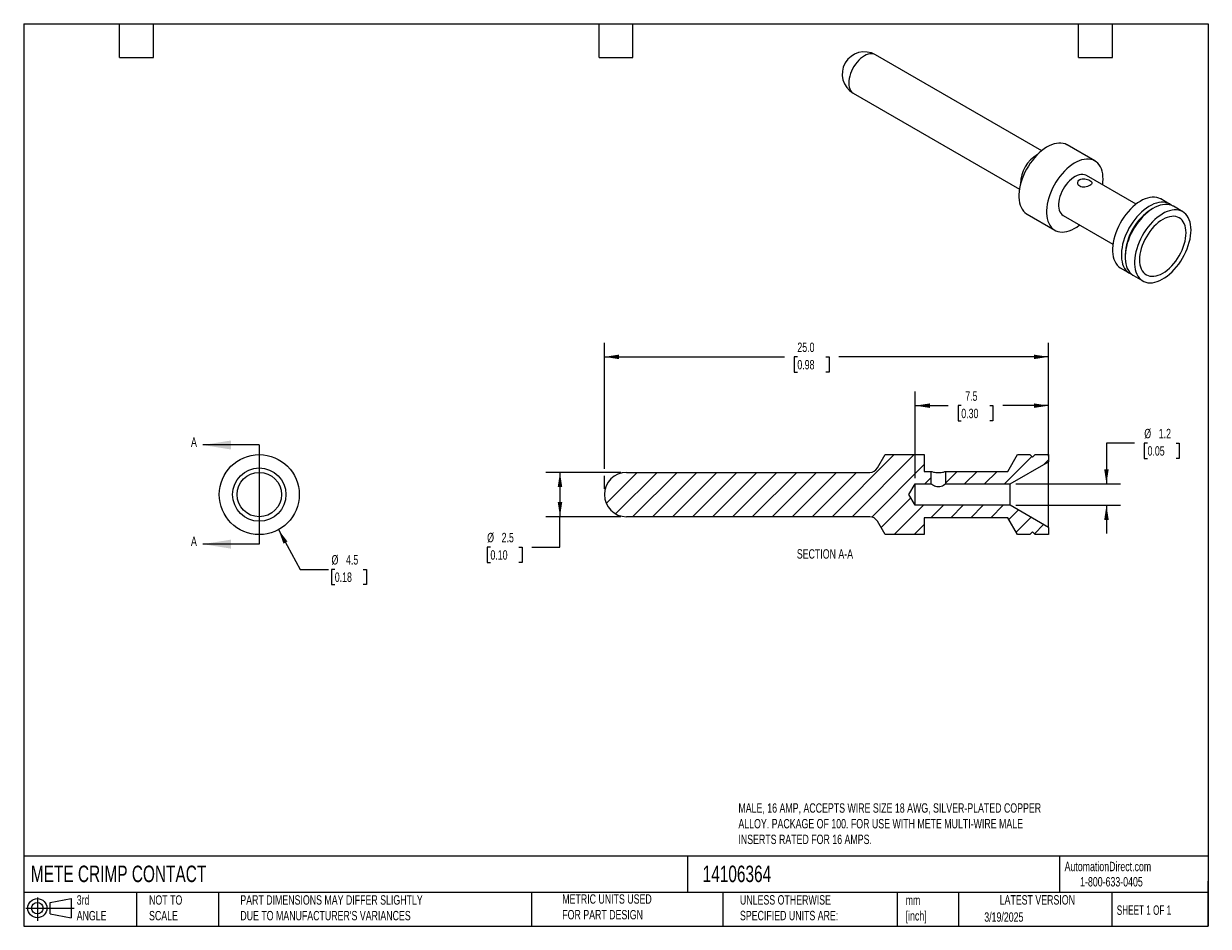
# Model space of a CAD drawing. Header units: millimetres. Extents: x 1.6 to 68.3, y 1.6 to 52.4.
import ezdxf

# ---------------------------------------------------------------- set-up
doc = ezdxf.new("R2010")
doc.units = ezdxf.units.MM
doc.header["$LTSCALE"] = 0.25
doc.linetypes.add('SLD-Solid', pattern=[0])
doc.layers.add('DIMENSIONS', color=140, linetype='SLD-Solid', lineweight=25)
doc.layers.add('TEXT', color=140, linetype='SLD-Solid', lineweight=25)
doc.layers.add('HATCH', color=6, linetype='SLD-Solid')
doc.layers.add('SLD-DEFPOINTS', color=7, linetype='Continuous')
doc.styles.add('SLDTEXTSTYLE0', font='TXT', dxfattribs={"width": 0.7})
doc.styles.add('SLDTEXTSTYLE1', font='TXT', dxfattribs={"width": 0.65})
doc.dimstyles.new('SLDDIMSTYLE0', dxfattribs={"dimtxt": 0.539502, "dimasz": 0.8255, "dimexe": 0, "dimexo": 0.0625, "dimgap": 0.134875, "dimtad": 0, "dimtih": 1, "dimtoh": 1, "dimrnd": 1e-09, "dimzin": 12, "dimdsep": 46, "dimtxsty": 'SLDTEXTSTYLE0', "dimsah": 1, "dimcen": 0, "dimadec": 0, "dimazin": 3, "dimtfac": 1, "dimtofl": 0, "dimtmove": 0, "dimatfit": 3, "dimfxl": 0, "dimfrac": 2, "dimtolj": 1, "dimtzin": 12, "dimarcsym": 0})
doc.dimstyles.new('SLDDIMSTYLE1', dxfattribs={"dimtxt": 0.539502, "dimasz": 0.8255, "dimexe": 0, "dimexo": 0.0625, "dimgap": 0.134875, "dimtad": 0, "dimtih": 1, "dimtoh": 1, "dimrnd": 1e-09, "dimzin": 12, "dimdsep": 46, "dimtxsty": 'SLDTEXTSTYLE0', "dimsah": 1, "dimcen": 0.09, "dimadec": 0, "dimazin": 3, "dimtfac": 1, "dimtmove": 0, "dimatfit": 0, "dimfxl": 0, "dimfrac": 2, "dimtolj": 1, "dimtzin": 12, "dimarcsym": 0})
doc.dimstyles.new('SLDDIMSTYLE2', dxfattribs={"dimtxt": 0.539502, "dimasz": 0.8255, "dimexe": 0, "dimexo": 0.0625, "dimgap": 0.134875, "dimtad": 0, "dimtih": 1, "dimtoh": 1, "dimrnd": 1e-09, "dimzin": 12, "dimdsep": 46, "dimtxsty": 'SLDTEXTSTYLE0', "dimsah": 1, "dimcen": 0.09, "dimadec": 0, "dimazin": 3, "dimtfac": 1, "dimtofl": 0, "dimtmove": 0, "dimatfit": 3, "dimfxl": 0, "dimfrac": 2, "dimtolj": 1, "dimtzin": 12, "dimarcsym": 0})
doc.dimstyles.new('SLDDIMSTYLE3', dxfattribs={"dimtxt": 0.539502, "dimasz": 0.8255, "dimexe": 0, "dimexo": 0.0625, "dimgap": 0.134875, "dimtad": 0, "dimtih": 1, "dimtoh": 1, "dimrnd": 1e-09, "dimzin": 4, "dimdsep": 46, "dimtxsty": 'SLDTEXTSTYLE0', "dimsah": 1, "dimcen": 0.09, "dimadec": 0, "dimazin": 1, "dimtfac": 1, "dimtofl": 0, "dimtmove": 0, "dimatfit": 3, "dimfxl": 0, "dimfrac": 2, "dimtolj": 1, "dimtzin": 12, "dimarcsym": 0})

# ---------------------------------------------------------------- blocks, each defined once
blk = doc.blocks.new('Block11')
at = {"color": 7, "linetype": 'SLD-Solid', "lineweight": 18}
for p, q in [((0, 0.72), (2.718, 0.72)), ((0.647, 1.328), (0.647, 0)), ((1.37, 1.042), (2.544, 1.258)), ((1.37, 0.399), (1.37, 1.042)), ((2.544, 1.258), (2.544, 0.183)), ((1.37, 0.399), (2.544, 0.183))]:
    blk.add_line(p, q, dxfattribs=at)
for radius in [0.538, 0.321]:
    blk.add_circle((0.647, 0.72), radius, dxfattribs=at)
blk = doc.blocks.new('Block12')
at = {"layer": 'SLD-DEFPOINTS'}
blk.add_blockref('Block11', (0, 0), dxfattribs=at)
blk = doc.blocks.new('_D')
at = {"layer": 'DIMENSIONS'}
for p, q in [((15.925, 23.912), (17.147, 21.676)), ((17.147, 21.676), (18.734, 21.676)), ((19.097, 21.676), (18.915, 21.676)), ((18.915, 21.676), (18.915, 20.819)), ((20.7, 21.676), (20.881, 21.676)), ((20.881, 21.676), (20.881, 20.819)), ((18.915, 20.819), (19.097, 20.819)), ((20.881, 20.819), (20.7, 20.819))]:
    blk.add_line(p, q, dxfattribs=at)
blk.add_solid([(15.925, 23.912), (16.209, 23.126), (16.432, 23.248)], dxfattribs=at)
at = {"layer": 'DIMENSIONS', "char_height": 0.5292, "attachment_point": 1, "style": 'SLDTEXTSTYLE0'}
for s, insert in [('%%c', (18.914, 22.479)), ('4.5', (19.728, 22.479)), ('0.18', (19.097, 21.501))]:
    blk.add_mtext(s, dxfattribs=dict(at, insert=insert))
blk = doc.blocks.new('_D_1')
at = {"layer": 'DIMENSIONS'}
for p, q in [((64.117, 28.781), (62.53, 28.781)), ((62.53, 28.781), (62.53, 26.486)), ((64.842, 28.781), (64.661, 28.781)), ((64.661, 28.781), (64.661, 27.924)), ((66.445, 28.781), (66.626, 28.781)), ((66.626, 28.781), (66.626, 27.924)), ((64.661, 27.924), (64.842, 27.924)), ((66.626, 27.924), (66.445, 27.924)), ((57.424, 26.486), (63.324, 26.486)), ((57.424, 25.286), (63.324, 25.286)), ((62.53, 25.286), (62.53, 23.699))]:
    blk.add_line(p, q, dxfattribs=at)
for points in [[(62.53, 26.486), (62.657, 27.312), (62.403, 27.312)], [(62.53, 25.286), (62.403, 24.461), (62.657, 24.461)]]:
    blk.add_solid(points, dxfattribs=at)
at = {"layer": 'DIMENSIONS', "char_height": 0.5292, "attachment_point": 1, "style": 'SLDTEXTSTYLE0'}
for s, insert in [('%%c', (64.659, 29.584)), ('1.2', (65.474, 29.584)), ('0.05', (64.842, 28.606))]:
    blk.add_mtext(s, dxfattribs=dict(at, insert=insert))
blk = doc.blocks.new('_D_2')
at = {"layer": 'DIMENSIONS'}
for p, q in [((51.772, 26.804), (51.772, 31.684)), ((59.272, 28.054), (59.272, 31.684)), ((51.772, 30.89), (53.628, 30.89)), ((54.359, 30.89), (54.177, 30.89)), ((54.177, 30.89), (54.177, 30.033)), ((55.962, 30.89), (56.143, 30.89)), ((56.143, 30.89), (56.143, 30.033)), ((59.272, 30.89), (56.693, 30.89)), ((54.177, 30.033), (54.359, 30.033)), ((56.143, 30.033), (55.962, 30.033))]:
    blk.add_line(p, q, dxfattribs=at)
for points in [[(51.772, 30.89), (52.597, 30.763), (52.597, 31.017)], [(59.272, 30.89), (58.446, 31.017), (58.446, 30.763)]]:
    blk.add_solid(points, dxfattribs=at)
at = {"layer": 'DIMENSIONS', "char_height": 0.5292, "attachment_point": 1, "style": 'SLDTEXTSTYLE0'}
for s, insert in [('7.5', (54.583, 31.693)), ('0.30', (54.359, 30.715))]:
    blk.add_mtext(s, dxfattribs=dict(at, insert=insert))
blk = doc.blocks.new('_D_3')
at = {"layer": 'DIMENSIONS'}
for p, q in [((34.272, 27.327), (34.272, 34.43)), ((59.272, 28.054), (59.272, 34.43)), ((34.272, 33.636), (44.401, 33.636)), ((45.132, 33.636), (44.951, 33.636)), ((44.951, 33.636), (44.951, 32.779)), ((46.735, 33.636), (46.917, 33.636)), ((46.917, 33.636), (46.917, 32.779)), ((59.272, 33.636), (47.466, 33.636)), ((44.951, 32.779), (45.132, 32.779)), ((46.917, 32.779), (46.735, 32.779)), ((34.272, 26.204), (34.272, 26.946))]:
    blk.add_line(p, q, dxfattribs=at)
for points in [[(34.272, 33.636), (35.097, 33.509), (35.097, 33.763)], [(59.272, 33.636), (58.446, 33.763), (58.446, 33.509)]]:
    blk.add_solid(points, dxfattribs=at)
at = {"layer": 'DIMENSIONS', "char_height": 0.5292, "attachment_point": 1, "style": 'SLDTEXTSTYLE0'}
for s, insert in [('25.0', (45.132, 34.439)), ('0.98', (45.132, 33.461))]:
    blk.add_mtext(s, dxfattribs=dict(at, insert=insert))
blk = doc.blocks.new('_D_4')
at = {"layer": 'DIMENSIONS'}
for p, q in [((35.204, 27.136), (30.978, 27.136)), ((31.772, 27.136), (31.772, 24.636)), ((35.204, 24.636), (30.978, 24.636)), ((31.772, 22.928), (31.772, 24.636)), ((27.857, 22.928), (27.675, 22.928)), ((27.675, 22.928), (27.675, 22.071)), ((29.46, 22.928), (29.641, 22.928)), ((29.641, 22.928), (29.641, 22.071)), ((30.184, 22.928), (31.772, 22.928)), ((27.675, 22.071), (27.857, 22.071)), ((29.641, 22.071), (29.46, 22.071))]:
    blk.add_line(p, q, dxfattribs=at)
for points in [[(31.772, 27.136), (31.645, 26.311), (31.899, 26.311)], [(31.772, 24.636), (31.899, 25.462), (31.645, 25.462)]]:
    blk.add_solid(points, dxfattribs=at)
at = {"layer": 'DIMENSIONS', "char_height": 0.5292, "attachment_point": 1, "style": 'SLDTEXTSTYLE0'}
for s, insert in [('%%c', (27.674, 23.731)), ('2.5', (28.488, 23.731)), ('0.10', (27.857, 22.753))]:
    blk.add_mtext(s, dxfattribs=dict(at, insert=insert))

msp = doc.modelspace()

# ---------------------------------------------------------------- hatches: boundary and pattern name
at = {"layer": 'HATCH'}
h = msp.add_hatch(dxfattribs=at)
h.set_pattern_fill('ANSI31', color=256, scale=0.25, style=0)
edge = h.paths.add_edge_path(flags=0)
edge.add_line((52.272, 28.136), (50.072, 28.136))
edge.add_line((50.072, 28.136), (49.639, 27.386))
edge.add_arc((49.206, 27.636), 0.5, 270, 330, ccw=False)
edge.add_line((49.206, 27.136), (35.522, 27.136))
edge.add_arc((35.522, 25.886), 1.25, 90, 270)
edge.add_line((35.522, 24.636), (49.206, 24.636))
edge.add_arc((49.206, 24.136), 0.5, 30, 90, ccw=False)
edge.add_line((49.639, 24.386), (50.072, 23.636))
edge.add_line((50.072, 23.636), (52.272, 23.636))
edge.add_line((52.272, 23.636), (52.272, 24.586))
edge.add_line((52.272, 24.586), (56.972, 24.586))
edge.add_line((56.972, 24.586), (57.52, 23.636))
edge.add_line((57.52, 23.636), (58.222, 23.636))
edge.add_line((58.222, 23.636), (58.372, 23.786))
edge.add_line((58.372, 23.786), (58.522, 23.636))
edge.add_line((58.522, 23.636), (59.272, 23.636))
edge.add_line((59.272, 23.636), (59.272, 24.036))
edge.add_line((59.272, 24.036), (57.107, 25.286))
edge.add_line((57.107, 25.286), (51.772, 25.286))
edge.add_line((51.772, 25.286), (51.411, 25.886))
edge.add_line((51.411, 25.886), (51.772, 26.486))
edge.add_line((51.772, 26.486), (52.672, 26.486))
edge.add_line((52.672, 26.486), (52.672, 27.186))
edge.add_line((52.672, 27.186), (52.272, 27.186))
edge.add_line((52.272, 27.186), (52.272, 28.136))
h = msp.add_hatch(dxfattribs=at)
h.set_pattern_fill('ANSI31', color=256, scale=0.25, style=0)
h.paths.add_polyline_path([(53.472, 27.186), (53.472, 26.486), (57.107, 26.486), (59.272, 27.736), (59.272, 28.136), (58.522, 28.136), (58.372, 27.986), (58.222, 28.136), (57.52, 28.136), (56.972, 27.186)], flags=0)

# ---------------------------------------------------------------- linework, layer by layer
for p, q in [((58.884, 45.236), (49.531, 50.635)), ((48.282, 48.47), (57.634, 43.071)), ((61.875, 44.664), (60.32, 45.562)), ((64.193, 42.229), (61.4, 43.841)), ((66.083, 42.235), (65.587, 42.522)), ((66.825, 41.807), (66.295, 42.113)), ((58.07, 41.665), (59.626, 40.767)), ((60.101, 41.59), (62.893, 39.977)), ((65.17, 42.001), (65.064, 41.94)), ((63.579, 39.368), (63.579, 39.246)), ((63.337, 38.624), (63.833, 38.338)), ((64.045, 38.216), (64.575, 37.909)), ((49.639, 27.386), (50.072, 28.136)), ((50.072, 28.136), (52.272, 28.136)), ((52.272, 28.136), (52.272, 27.186)), ((56.972, 27.186), (57.52, 28.136)), ((57.52, 28.136), (58.222, 28.136)), ((58.222, 28.136), (58.372, 27.986)), ((58.372, 27.986), (58.522, 28.136)), ((58.522, 28.136), (59.272, 28.136)), ((59.272, 28.136), (59.272, 27.736)), ((57.107, 26.486), (59.272, 27.736)), ((59.272, 24.036), (59.272, 27.736)), ((35.522, 27.136), (49.206, 27.136)), ((52.272, 27.186), (52.672, 27.186)), ((52.672, 26.486), (52.672, 27.186)), ((53.472, 27.186), (53.472, 26.486)), ((53.472, 27.186), (56.972, 27.186)), ((51.411, 25.886), (51.772, 26.486)), ((51.772, 25.286), (51.772, 26.486)), ((51.772, 26.486), (52.672, 26.486)), ((53.472, 26.486), (57.107, 26.486)), ((57.107, 25.286), (57.107, 26.486)), ((51.772, 25.286), (51.411, 25.886)), ((57.107, 25.286), (51.772, 25.286)), ((59.272, 24.036), (57.107, 25.286)), ((49.206, 24.636), (35.522, 24.636)), ((50.072, 23.636), (49.639, 24.386)), ((56.972, 24.586), (52.272, 24.586)), ((52.272, 24.586), (52.272, 23.636)), ((57.52, 23.636), (56.972, 24.586)), ((59.272, 24.036), (59.272, 23.636)), ((52.272, 23.636), (50.072, 23.636)), ((58.222, 23.636), (57.52, 23.636)), ((58.372, 23.786), (58.222, 23.636)), ((58.522, 23.636), (58.372, 23.786)), ((59.272, 23.636), (58.522, 23.636))]:
    msp.add_line(p, q)
at = {"flags": 128}
for points in [[(49.531, 50.635), (49.493, 50.655), (49.409, 50.683), (49.317, 50.694), (49.22, 50.688), (49.118, 50.666), (49.013, 50.628), (48.906, 50.574), (48.8, 50.505), (48.695, 50.422), (48.593, 50.326), (48.496, 50.22), (48.404, 50.103), (48.32, 49.978), (48.245, 49.848), (48.179, 49.713), (48.124, 49.575), (48.08, 49.438), (48.048, 49.302), (48.029, 49.169), (48.023, 49.043), (48.029, 48.923), (48.048, 48.813), (48.08, 48.714), (48.124, 48.627), (48.179, 48.553), (48.245, 48.494), (48.282, 48.47)], [(60.32, 45.562), (60.307, 45.569), (60.202, 45.617), (60.09, 45.649), (59.97, 45.665), (59.844, 45.666), (59.713, 45.65), (59.578, 45.618), (59.44, 45.57), (59.3, 45.508), (59.16, 45.43), (59.019, 45.338), (58.88, 45.233), (58.744, 45.115), (58.61, 44.985), (58.482, 44.844), (58.359, 44.694), (58.243, 44.536), (58.134, 44.37), (58.033, 44.198), (57.942, 44.022), (57.86, 43.842), (57.789, 43.661), (57.728, 43.479), (57.68, 43.299), (57.643, 43.121), (57.618, 42.946), (57.605, 42.777), (57.605, 42.615), (57.618, 42.46), (57.643, 42.314), (57.68, 42.179), (57.728, 42.054), (57.789, 41.942), (57.86, 41.843), (57.942, 41.758), (58.033, 41.688), (58.07, 41.665)], [(62.341, 43.634), (62.335, 43.793), (62.317, 43.943), (62.286, 44.084), (62.243, 44.214), (62.188, 44.332), (62.122, 44.438), (62.046, 44.53), (61.959, 44.608), (61.863, 44.671), (61.758, 44.719), (61.645, 44.751), (61.526, 44.767), (61.4, 44.768), (61.269, 44.752), (61.134, 44.72), (60.996, 44.672), (60.856, 44.61), (60.715, 44.532), (60.575, 44.44), (60.436, 44.335), (60.299, 44.217), (60.166, 44.087), (60.038, 43.946), (59.915, 43.796), (59.798, 43.638), (59.689, 43.472), (59.589, 43.3), (59.497, 43.124), (59.416, 42.944), (59.344, 42.763), (59.284, 42.581), (59.235, 42.401), (59.198, 42.223), (59.174, 42.048), (59.161, 41.879), (59.161, 41.717), (59.174, 41.562), (59.198, 41.416), (59.235, 41.281), (59.284, 41.156), (59.344, 41.044), (59.416, 40.945), (59.497, 40.86), (59.589, 40.79), (59.689, 40.734), (59.798, 40.694), (59.915, 40.67), (60.038, 40.661), (60.166, 40.669), (60.299, 40.693), (60.436, 40.733), (60.575, 40.788), (60.715, 40.858), (60.856, 40.943), (60.996, 41.042), (61.019, 41.059)], [(61.4, 43.841), (61.371, 43.857), (61.286, 43.887), (61.194, 43.901), (61.096, 43.899), (60.993, 43.879), (60.886, 43.844), (60.778, 43.792), (60.669, 43.726), (60.561, 43.645), (60.456, 43.551), (60.355, 43.446), (60.26, 43.33), (60.171, 43.205), (60.091, 43.074), (60.02, 42.938), (59.959, 42.798), (59.909, 42.658), (59.871, 42.518), (59.846, 42.381), (59.833, 42.249), (59.833, 42.123), (59.846, 42.005), (59.871, 41.898), (59.909, 41.802), (59.959, 41.719), (60.02, 41.65), (60.091, 41.595), (60.101, 41.59)], [(62.319, 43.311), (62.335, 43.468), (62.341, 43.634)], [(65.587, 42.522), (65.574, 42.529), (65.469, 42.576), (65.357, 42.609), (65.237, 42.625), (65.111, 42.625), (64.98, 42.609), (64.845, 42.577), (64.707, 42.53), (64.567, 42.467), (64.427, 42.389), (64.286, 42.298), (64.147, 42.192), (64.01, 42.074), (63.877, 41.944), (63.749, 41.804), (63.626, 41.654), (63.51, 41.495), (63.401, 41.329), (63.3, 41.158), (63.208, 40.981), (63.127, 40.802), (63.056, 40.621), (62.995, 40.439), (62.946, 40.258), (62.91, 40.08), (62.885, 39.906), (62.872, 39.737), (62.872, 39.574), (62.885, 39.419), (62.91, 39.274), (62.946, 39.138), (62.995, 39.014), (63.056, 38.902), (63.127, 38.803), (63.208, 38.718), (63.3, 38.647), (63.337, 38.624)], [(66.184, 42.165), (66.166, 42.179), (66.07, 42.242), (65.965, 42.29), (65.853, 42.322), (65.733, 42.339), (65.607, 42.339), (65.476, 42.323), (65.341, 42.291), (65.203, 42.244), (65.063, 42.181), (64.923, 42.103), (64.782, 42.011), (64.643, 41.906), (64.506, 41.788), (64.373, 41.658), (64.245, 41.518), (64.122, 41.367), (64.006, 41.209), (63.897, 41.043), (63.796, 40.871), (63.705, 40.695), (63.623, 40.515), (63.552, 40.334), (63.491, 40.152), (63.442, 39.972), (63.406, 39.794), (63.381, 39.619), (63.368, 39.45), (63.368, 39.288), (63.381, 39.133), (63.406, 38.987), (63.442, 38.852), (63.491, 38.728), (63.552, 38.616), (63.623, 38.516), (63.705, 38.431), (63.796, 38.361), (63.897, 38.305), (63.944, 38.285)], [(66.295, 42.113), (66.282, 42.12), (66.178, 42.168), (66.065, 42.2), (65.945, 42.216), (65.819, 42.216), (65.688, 42.2), (65.553, 42.169), (65.415, 42.121), (65.275, 42.058), (65.135, 41.981), (64.994, 41.889), (64.855, 41.783), (64.719, 41.665), (64.586, 41.536), (64.457, 41.395), (64.334, 41.245), (64.218, 41.086), (64.109, 40.921), (64.008, 40.749), (63.917, 40.573), (63.835, 40.393), (63.764, 40.212), (63.703, 40.03), (63.655, 39.849), (63.618, 39.671), (63.593, 39.497), (63.58, 39.328), (63.58, 39.165), (63.593, 39.011), (63.618, 38.865), (63.655, 38.729), (63.703, 38.605), (63.764, 38.493), (63.835, 38.394), (63.917, 38.309), (64.008, 38.238), (64.045, 38.216)], [(67.291, 40.776), (67.285, 40.935), (67.266, 41.086), (67.235, 41.226), (67.193, 41.356), (67.138, 41.475), (67.072, 41.58), (66.996, 41.673), (66.909, 41.75), (66.813, 41.814), (66.708, 41.861), (66.595, 41.894), (66.475, 41.91), (66.349, 41.91), (66.219, 41.894), (66.084, 41.862), (65.946, 41.815), (65.806, 41.752), (65.665, 41.674), (65.525, 41.583), (65.386, 41.477), (65.249, 41.359), (65.116, 41.229), (64.987, 41.089), (64.864, 40.939), (64.748, 40.78), (64.639, 40.614), (64.539, 40.443), (64.447, 40.266), (64.365, 40.087), (64.294, 39.906), (64.234, 39.724), (64.185, 39.543), (64.148, 39.365), (64.123, 39.191), (64.111, 39.022), (64.111, 38.859), (64.123, 38.704), (64.148, 38.559), (64.185, 38.423), (64.234, 38.299), (64.294, 38.187), (64.365, 38.088), (64.447, 38.003), (64.539, 37.932), (64.639, 37.877), (64.748, 37.836), (64.864, 37.812), (64.987, 37.804), (65.116, 37.812), (65.249, 37.836), (65.386, 37.875), (65.525, 37.931), (65.665, 38.001), (65.806, 38.086), (65.946, 38.184), (66.084, 38.296), (66.219, 38.42), (66.349, 38.556), (66.475, 38.701), (66.595, 38.856), (66.708, 39.018), (66.813, 39.187), (66.909, 39.361), (66.996, 39.539), (67.072, 39.72), (67.138, 39.901), (67.193, 40.083), (67.235, 40.262), (67.266, 40.439), (67.285, 40.611), (67.291, 40.776)], [(64.392, 39.103), (64.398, 38.958), (64.417, 38.823), (64.448, 38.697), (64.492, 38.582), (64.547, 38.48), (64.613, 38.391), (64.689, 38.316), (64.775, 38.256), (64.87, 38.211), (64.973, 38.182), (65.084, 38.17), (65.2, 38.173), (65.321, 38.193), (65.445, 38.229), (65.572, 38.281), (65.7, 38.347), (65.828, 38.429), (65.955, 38.524), (66.08, 38.632), (66.201, 38.751), (66.317, 38.882), (66.427, 39.022), (66.53, 39.169), (66.625, 39.324), (66.711, 39.483), (66.788, 39.647), (66.854, 39.812), (66.909, 39.978), (66.952, 40.142), (66.983, 40.304), (67.002, 40.461), (67.008, 40.613), (67.002, 40.758), (66.983, 40.893), (66.952, 41.019), (66.909, 41.134), (66.854, 41.236), (66.788, 41.325), (66.711, 41.4), (66.625, 41.46), (66.53, 41.505), (66.427, 41.534), (66.317, 41.546), (66.201, 41.543), (66.08, 41.523), (65.955, 41.487), (65.828, 41.435), (65.7, 41.369), (65.572, 41.287), (65.445, 41.192), (65.321, 41.084), (65.2, 40.965), (65.084, 40.834), (64.973, 40.694), (64.87, 40.547), (64.775, 40.392), (64.689, 40.233), (64.613, 40.069), (64.547, 39.904), (64.492, 39.738), (64.448, 39.574), (64.417, 39.412), (64.398, 39.255), (64.392, 39.103)]]:
    msp.add_lwpolyline(points, dxfattribs=at)
for radius in [2.25, 1.5, 1.25]:
    msp.add_circle((14.846, 25.886), radius)
for centre, radius, start, end in [((48.906, 49.553), 1.25, 60.00269, 240.00269), ((59.567, 43.399), 1.866, 119.52906, 180.47632), ((66.796, 39.225), 3.22, 122.54759, 177.45779), ((49.206, 27.636), 0.5, 270, 330), ((35.522, 25.886), 1.25, 90, 270), ((49.206, 24.136), 0.5, 30, 90)]:
    msp.add_arc(centre, radius, start, end)
for points, knots in [([(61.599, 43.287), (61.674, 43.331), (61.716, 43.379), (61.716, 43.472), (61.674, 43.519), (61.524, 43.605), (61.42, 43.642), (61.212, 43.669), (61.107, 43.656), (60.959, 43.571), (60.916, 43.499), (60.916, 43.351), (60.959, 43.278), (61.108, 43.193), (61.212, 43.181), (61.42, 43.207), (61.524, 43.244), (61.599, 43.287)], [0, 0, 0, 0, 0.125, 0.125, 0.25, 0.25, 0.375, 0.375, 0.5, 0.5, 0.625, 0.625, 0.75, 0.75, 0.875, 0.875, 1, 1, 1, 1]), ([(52.672, 27.186), (52.672, 27.186), (52.715, 27.171), (52.863, 27.139), (52.966, 27.123), (53.177, 27.123), (53.281, 27.139), (53.428, 27.171), (53.472, 27.186), (53.472, 27.186)], [0, 0, 0, 0, 0.25, 0.25, 0.5, 0.5, 0.75, 0.75, 1, 1, 1, 1]), ([(52.672, 26.486), (52.672, 26.486), (52.683, 26.479), (52.724, 26.452), (52.754, 26.434), (52.862, 26.376), (52.963, 26.333), (53.181, 26.333), (53.282, 26.377), (53.426, 26.453), (53.472, 26.486), (53.472, 26.486)], [0, 0, 0, 0, 0.125, 0.125, 0.25, 0.25, 0.5, 0.5, 0.75, 0.75, 1, 1, 1, 1])]:
    msp.add_open_spline(points, degree=3, knots=knots)
at = {"layer": 'TEXT'}
for p, q in [((1.587, 52.387), (68.262, 52.387)), ((1.587, 52.387), (1.587, 1.587)), ((6.985, 50.483), (6.985, 52.387)), ((8.89, 50.483), (8.89, 52.387)), ((33.972, 50.483), (33.972, 52.387)), ((35.877, 50.483), (35.877, 52.387)), ((60.96, 50.483), (60.96, 52.387)), ((62.865, 50.483), (62.865, 52.387)), ((68.262, 52.387), (68.262, 1.587)), ((6.985, 50.483), (8.89, 50.483)), ((33.972, 50.483), (35.877, 50.483)), ((60.96, 50.483), (62.865, 50.483)), ((14.846, 28.676), (14.846, 23.096)), ((68.262, 5.532), (1.587, 5.532)), ((38.94, 5.532), (38.94, 3.492)), ((59.894, 5.532), (59.894, 3.492)), ((68.262, 1.587), (68.262, 4.128)), ((68.262, 3.492), (1.587, 3.492)), ((7.937, 3.492), (7.937, 1.587)), ((12.553, 3.492), (12.553, 1.587)), ((30.162, 3.492), (30.162, 1.587)), ((40.945, 3.492), (40.945, 1.587)), ((50.756, 3.492), (50.756, 1.587)), ((54.203, 3.492), (54.203, 1.587)), ((62.837, 3.492), (62.837, 1.587)), ((1.587, 1.587), (68.262, 1.587))]:
    msp.add_line(p, q, dxfattribs=at)
at = {"layer": 'TEXT', "linetype": 'SLD-Solid'}
for p, q in [((14.846, 28.676), (11.671, 28.676)), ((14.846, 23.096), (11.671, 23.096))]:
    msp.add_line(p, q, dxfattribs=at)
at = {"layer": 'TEXT'}
for points in [[(11.671, 28.676), (13.258, 28.422), (13.258, 28.93)], [(11.671, 23.096), (13.258, 22.842), (13.258, 23.35)]]:
    msp.add_solid(points, dxfattribs=at)

# ---------------------------------------------------------------- block references
at = {"layer": 'SLD-DEFPOINTS'}
msp.add_blockref('Block12', (1.709, 1.888), dxfattribs=at)

# ---------------------------------------------------------------- texts
at = {"layer": 'TEXT'}
for s, insert, char_height, attachment_point, style in [('A', (11.001, 29.105), 0.54, 1, 'SLDTEXTSTYLE0'), ('A', (11.001, 23.525), 0.54, 1, 'SLDTEXTSTYLE0'), ('SECTION A-A', (46.685, 22.81), 0.52917, 2, 'SLDTEXTSTYLE0'), ('MALE, 16 AMP, ACCEPTS WIRE SIZE 18 AWG, SILVER-PLATED COPPER ^JALLOY. PACKAGE OF 100. FOR USE WITH METE MULTI-WIRE MALE ^JINSERTS RATED FOR 16 AMPS.', (41.815, 8.51), 0.529167, 1, 'SLDTEXTSTYLE0'), ('METE CRIMP CONTACT', (1.991, 5.002), 0.92604, 1, 'SLDTEXTSTYLE0'), ('14106364', (39.802, 5.002), 0.926, 1, 'SLDTEXTSTYLE0'), ('AutomationDirect.com', (60.174, 5.219), 0.52917, 1, 'SLDTEXTSTYLE0'), ('1-800-633-0405', (61.048, 4.359), 0.52917, 1, 'SLDTEXTSTYLE0'), ('3rd^JANGLE', (4.571, 3.334), 0.5292, 1, 'SLDTEXTSTYLE0'), ('NOT TO^JSCALE', (8.644, 3.334), 0.52917, 1, 'SLDTEXTSTYLE0'), ("PART DIMENSIONS MAY DIFFER SLIGHTLY ^JDUE TO MANUFACTURER'S VARIANCES", (13.78, 3.335), 0.52917, 1, 'SLDTEXTSTYLE0'), ('METRIC UNITS USED ^JFOR PART DESIGN', (31.901, 3.389), 0.52917, 1, 'SLDTEXTSTYLE0'), ('UNLESS OTHERWISE ^JSPECIFIED UNITS ARE:', (41.902, 3.34), 0.52917, 1, 'SLDTEXTSTYLE0'), ('LATEST VERSION', (58.638, 3.341), 0.52917, 2, 'SLDTEXTSTYLE0'), ('mm^J[inch]', (51.227, 3.324), 0.5292, 1, 'SLDTEXTSTYLE0'), ('SHEET 1 OF 1', (63.11, 2.763), 0.52917, 1, 'SLDTEXTSTYLE1'), ('3/19/2025', (55.653, 2.374), 0.5292, 1, 'SLDTEXTSTYLE0')]:
    msp.add_mtext(s, dxfattribs=dict(at, insert=insert, char_height=char_height, attachment_point=attachment_point, style=style))

# ---------------------------------------------------------------- dimensions: what is measured, and where the dimension line sits
at = {"layer": 'DIMENSIONS'}
for base, p2, dimstyle, picture, middle in [((34.272, 33.636), (34.272, 25.886), 'SLDDIMSTYLE3', '_D_3', (45.934, 33.636)), ((51.772, 30.89), (51.772, 26.486), 'SLDDIMSTYLE2', '_D_2', (55.16, 30.89))]:
    dim = msp.add_linear_dim(base=base, p1=(59.272, 27.736), p2=p2, dimstyle=dimstyle, dxfattribs=at)
    dim.commit()
    dim.dimension.update_dxf_attribs({"geometry": picture, "text_midpoint": middle, "dimtype": 160})
for base, p1, p2, dimstyle, picture, middle in [((62.53, 26.486), (57.107, 25.286), (57.107, 26.486), 'SLDDIMSTYLE1', '_D_1', (62.53, 28.781)), ((31.772, 24.636), (35.522, 27.136), (35.522, 24.636), 'SLDDIMSTYLE2', '_D_4', (31.772, 22.928))]:
    dim = msp.add_linear_dim(base=base, p1=p1, p2=p2, angle=90, text='%%c<>', dimstyle=dimstyle, dxfattribs=at)
    dim.commit()
    dim.dimension.update_dxf_attribs({"geometry": picture, "text_midpoint": middle, "dimtype": 160})
dim = msp.add_diameter_dim_2p(p1=(13.767, 27.86), p2=(15.925, 23.912), dimstyle='SLDDIMSTYLE0', dxfattribs=at)
dim.commit()
dim.dimension.update_dxf_attribs({"geometry": '_D', "text_midpoint": (19.898, 21.676), "dimtype": 163})

doc.saveas('drawing.dxf')
